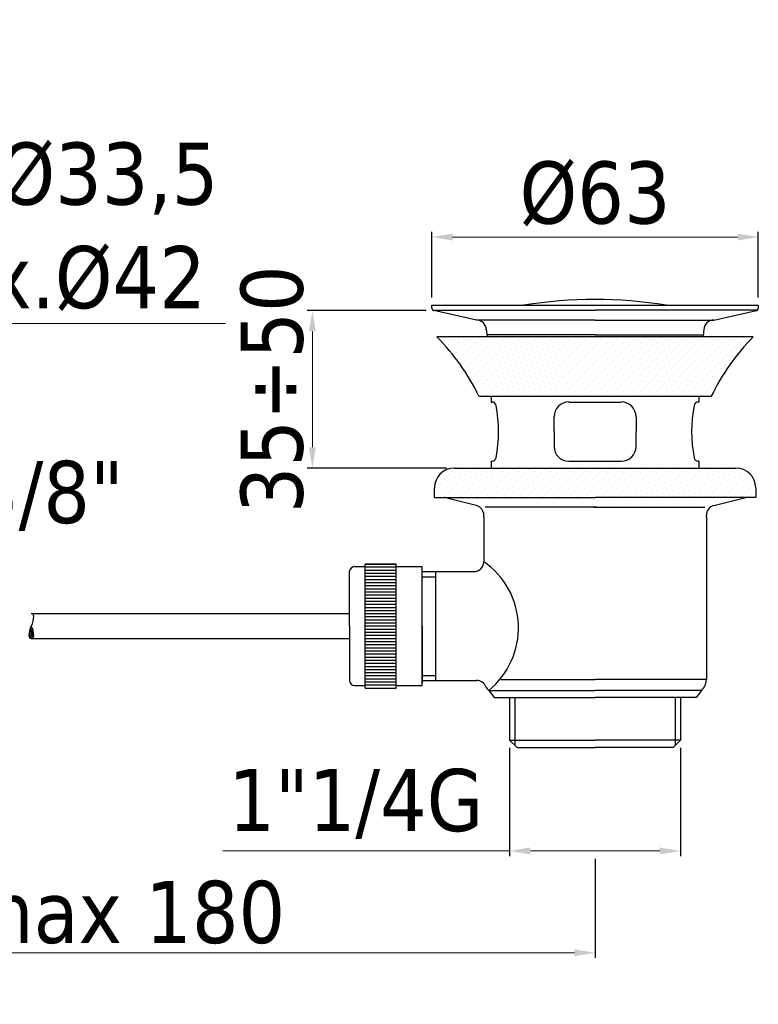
# Model space of a CAD drawing. Header units: millimetres. Extents: x 166 to 449, y 2 to 537.
# Tile 2 of 3: x 307 to 449, y 2 to 193. Entities that reach past the tile are written whole.
import ezdxf

# ---------------------------------------------------------------- set-up
doc = ezdxf.new("R2010")
doc.units = ezdxf.units.MM
doc.styles.add('ROMANS', font='ROMANS')
doc.styles.get("Standard").update_dxf_attribs({"font": 'tahoma.ttf'})
doc.dimstyles.new('ISO-25', dxfattribs={"dimtxt": 12, "dimasz": 4, "dimexe": 1, "dimexo": 1.5, "dimgap": 1.5, "dimtad": 1, "dimdec": 0, "dimtxsty": 'Standard', "dimcen": 2.5, "dimclrd": 7, "dimclre": 7, "dimclrt": 7, "dimadec": 0, "dimazin": 0, "dimtfac": 1, "dimtdec": 0, "dimtmove": 0, "dimatfit": 3, "dimfxl": 1, "dimlwd": 13, "dimarcsym": 0})

# ---------------------------------------------------------------- blocks, each defined once
blk = doc.blocks.new('*D14')
at = {"color": 7, "linetype": 'Continuous', "lineweight": -2, "transparency": 16777216}
for p, q in [((229.72, 190.84), (229.72, 132.78)), ((263.22, 191.01), (263.22, 132.78))]:
    blk.add_line(p, q, dxfattribs=at)
at = {"color": 7, "linetype": 'Continuous', "lineweight": 13, "transparency": 16777216}
for p, q in [((233.72, 133.78), (259.22, 133.78)), ((263.22, 133.78), (346.37, 133.78))]:
    blk.add_line(p, q, dxfattribs=at)
at = {"color": 7, "transparency": 16777216}
for points in [[(233.72, 134.45), (233.72, 133.11), (229.72, 133.78)], [(259.22, 133.11), (259.22, 134.45), (263.22, 133.78)]]:
    blk.add_solid(points, dxfattribs=at)
at = {"layer": 'Defpoints', "color": 0, "transparency": 16777216}
for p in [(229.72, 192.34), (263.22, 192.51), (263.22, 133.78)]:
    blk.add_point(p, dxfattribs=at)
at = {"color": 7, "transparency": 16777216, "insert": (308.08, 152.49), "char_height": 12, "attachment_point": 5}
blk.add_mtext('min.%%c33,5 \\P max.%%c42', dxfattribs=at)
blk = doc.blocks.new('*D17')
at = {"color": 7, "linetype": 'Continuous', "lineweight": -2, "transparency": 16777216}
for p, q in [((386.23, 138.83), (386.23, 151.51)), ((449.26, 138.83), (449.26, 151.51))]:
    blk.add_line(p, q, dxfattribs=at)
at = {"color": 7, "linetype": 'Continuous', "lineweight": 13, "transparency": 16777216}
blk.add_line((390.23, 150.51), (445.26, 150.51), dxfattribs=at)
at = {"color": 7, "linetype": 'Continuous', "transparency": 16777216}
for points in [[(390.23, 151.17), (390.23, 149.84), (386.23, 150.51)], [(445.26, 151.17), (445.26, 149.84), (449.26, 150.51)]]:
    blk.add_solid(points, dxfattribs=at)
at = {"layer": 'Defpoints', "color": 0, "linetype": 'Continuous', "transparency": 16777216}
for p in [(449.26, 150.51), (386.23, 137.33), (449.26, 137.33)]:
    blk.add_point(p, dxfattribs=at)
at = {"color": 7, "linetype": 'Continuous', "transparency": 16777216, "insert": (417.74, 158.84), "char_height": 12, "attachment_point": 5}
blk.add_mtext('%%c63', dxfattribs=at)
blk = doc.blocks.new('*X8')
at = {"color": 0}
for p, q in [((313.43, 14.32), (313.43, 14.32)), ((314.22, 15.11), (314.22, 15.11)), ((314.62, 13.92), (314.62, 13.92)), ((315.41, 14.72), (315.41, 14.72)), ((315.81, 13.52), (315.81, 13.52)), ((316.61, 14.32), (316.61, 14.32)), ((317.4, 15.11), (317.4, 15.11)), ((317.8, 13.92), (317.8, 13.92)), ((318.6, 14.72), (318.6, 14.72)), ((318.99, 13.52), (318.99, 13.52)), ((319.79, 14.32), (319.79, 14.32)), ((320.58, 15.11), (320.58, 15.11)), ((320.98, 13.92), (320.98, 13.92)), ((321.78, 14.72), (321.78, 14.72)), ((322.18, 13.52), (322.18, 13.52)), ((322.97, 14.32), (322.97, 14.32)), ((323.77, 15.11), (323.77, 15.11)), ((324.16, 13.92), (324.16, 13.92)), ((324.96, 14.72), (324.96, 14.72)), ((325.36, 13.52), (325.36, 13.52)), ((326.15, 14.32), (326.15, 14.32)), ((326.95, 15.11), (326.95, 15.11)), ((327.35, 13.92), (327.35, 13.92)), ((328.14, 14.72), (328.14, 14.72)), ((328.54, 13.52), (328.54, 13.52)), ((329.33, 14.32), (329.33, 14.32)), ((330.13, 15.11), (330.13, 15.11)), ((330.53, 13.92), (330.53, 13.92)), ((331.32, 14.72), (331.32, 14.72)), ((331.72, 13.52), (331.72, 13.52)), ((332.52, 14.32), (332.52, 14.32)), ((333.31, 15.11), (333.31, 15.11)), ((333.71, 13.92), (333.71, 13.92)), ((334.51, 14.72), (334.51, 14.72)), ((334.9, 13.52), (334.9, 13.52)), ((335.7, 14.32), (335.7, 14.32)), ((336.49, 15.11), (336.49, 15.11)), ((336.89, 13.92), (336.89, 13.92)), ((337.69, 14.72), (337.69, 14.72)), ((338.09, 13.52), (338.09, 13.52)), ((338.88, 14.32), (338.88, 14.32)), ((339.68, 15.11), (339.68, 15.11)), ((340.07, 13.92), (340.07, 13.92)), ((340.87, 14.72), (340.87, 14.72)), ((341.27, 13.52), (341.27, 13.52)), ((342.06, 14.32), (342.06, 14.32)), ((342.86, 15.11), (342.86, 15.11)), ((343.26, 13.92), (343.26, 13.92)), ((344.05, 14.72), (344.05, 14.72)), ((344.45, 13.52), (344.45, 13.52)), ((345.24, 14.32), (345.24, 14.32)), ((346.04, 15.11), (346.04, 15.11)), ((346.44, 13.92), (346.44, 13.92)), ((347.23, 14.72), (347.23, 14.72)), ((347.63, 13.52), (347.63, 13.52)), ((348.43, 14.32), (348.43, 14.32)), ((349.22, 15.11), (349.22, 15.11)), ((349.62, 13.92), (349.62, 13.92)), ((350.42, 14.72), (350.42, 14.72)), ((350.81, 13.52), (350.81, 13.52)), ((351.61, 14.32), (351.61, 14.32)), ((352.4, 15.11), (352.4, 15.11)), ((352.8, 13.92), (352.8, 13.92)), ((353.6, 14.72), (353.6, 14.72)), ((354, 13.52), (354, 13.52)), ((354.79, 14.32), (354.79, 14.32)), ((355.59, 15.11), (355.59, 15.11)), ((355.98, 13.92), (355.98, 13.92)), ((356.78, 14.72), (356.78, 14.72)), ((357.18, 13.52), (357.18, 13.52)), ((357.97, 14.32), (357.97, 14.32)), ((358.77, 15.11), (358.77, 15.11)), ((359.17, 13.92), (359.17, 13.92)), ((359.96, 14.72), (359.96, 14.72)), ((360.36, 13.52), (360.36, 13.52)), ((361.15, 14.32), (361.15, 14.32)), ((361.95, 15.11), (361.95, 15.11)), ((362.35, 13.92), (362.35, 13.92)), ((363.14, 14.72), (363.14, 14.72)), ((363.54, 13.52), (363.54, 13.52)), ((364.34, 14.32), (364.34, 14.32)), ((365.13, 15.11), (365.13, 15.11)), ((365.53, 13.92), (365.53, 13.92)), ((366.33, 14.72), (366.33, 14.72)), ((366.72, 13.52), (366.72, 13.52)), ((367.52, 14.32), (367.52, 14.32)), ((368.31, 15.11), (368.31, 15.11)), ((368.71, 13.92), (368.71, 13.92)), ((369.51, 14.72), (369.51, 14.72)), ((369.91, 13.52), (369.91, 13.52)), ((370.7, 14.32), (370.7, 14.32)), ((371.5, 15.11), (371.5, 15.11)), ((371.89, 13.92), (371.89, 13.92)), ((372.69, 14.72), (372.69, 14.72)), ((315.02, 12.73), (315.02, 12.73)), ((316.21, 12.33), (316.21, 12.33)), ((317, 13.13), (317, 13.13)), ((317.4, 11.93), (317.4, 11.93)), ((318.2, 12.73), (318.2, 12.73)), ((318.6, 11.53), (318.6, 11.53)), ((319.39, 12.33), (319.39, 12.33)), ((320.19, 13.13), (320.19, 13.13)), ((320.58, 11.93), (320.58, 11.93)), ((321.38, 12.73), (321.38, 12.73)), ((321.78, 11.53), (321.78, 11.53)), ((322.57, 12.33), (322.57, 12.33)), ((323.37, 13.13), (323.37, 13.13)), ((323.77, 11.93), (323.77, 11.93)), ((324.56, 12.73), (324.56, 12.73)), ((324.96, 11.53), (324.96, 11.53)), ((325.76, 12.33), (325.76, 12.33)), ((326.55, 13.13), (326.55, 13.13)), ((326.95, 11.93), (326.95, 11.93)), ((327.74, 12.73), (327.74, 12.73)), ((328.14, 11.53), (328.14, 11.53)), ((328.94, 12.33), (328.94, 12.33)), ((329.73, 13.13), (329.73, 13.13)), ((330.13, 11.93), (330.13, 11.93)), ((330.93, 12.73), (330.93, 12.73)), ((331.32, 11.53), (331.32, 11.53)), ((332.12, 12.33), (332.12, 12.33)), ((332.91, 13.13), (332.91, 13.13)), ((333.31, 11.93), (333.31, 11.93)), ((334.11, 12.73), (334.11, 12.73)), ((334.51, 11.53), (334.51, 11.53)), ((335.3, 12.33), (335.3, 12.33)), ((336.1, 13.13), (336.1, 13.13)), ((336.49, 11.93), (336.49, 11.93)), ((337.29, 12.73), (337.29, 12.73)), ((337.69, 11.53), (337.69, 11.53)), ((338.48, 12.33), (338.48, 12.33)), ((339.28, 13.13), (339.28, 13.13)), ((339.68, 11.93), (339.68, 11.93)), ((340.47, 12.73), (340.47, 12.73)), ((340.87, 11.53), (340.87, 11.53)), ((341.67, 12.33), (341.67, 12.33)), ((342.46, 13.13), (342.46, 13.13)), ((342.86, 11.93), (342.86, 11.93)), ((343.65, 12.73), (343.65, 12.73)), ((344.05, 11.53), (344.05, 11.53)), ((344.85, 12.33), (344.85, 12.33)), ((345.64, 13.13), (345.64, 13.13)), ((346.04, 11.93), (346.04, 11.93)), ((346.84, 12.73), (346.84, 12.73)), ((347.23, 11.53), (347.23, 11.53)), ((348.03, 12.33), (348.03, 12.33)), ((348.82, 13.13), (348.82, 13.13)), ((349.22, 11.93), (349.22, 11.93)), ((350.02, 12.73), (350.02, 12.73)), ((350.42, 11.53), (350.42, 11.53)), ((351.21, 12.33), (351.21, 12.33)), ((352.01, 13.13), (352.01, 13.13)), ((352.4, 11.93), (352.4, 11.93)), ((353.2, 12.73), (353.2, 12.73)), ((353.6, 11.53), (353.6, 11.53)), ((354.39, 12.33), (354.39, 12.33)), ((355.19, 13.13), (355.19, 13.13)), ((355.59, 11.93), (355.59, 11.93)), ((356.38, 12.73), (356.38, 12.73)), ((356.78, 11.53), (356.78, 11.53)), ((357.58, 12.33), (357.58, 12.33)), ((358.37, 13.13), (358.37, 13.13)), ((358.77, 11.93), (358.77, 11.93)), ((359.56, 12.73), (359.56, 12.73)), ((359.96, 11.53), (359.96, 11.53)), ((360.76, 12.33), (360.76, 12.33)), ((361.55, 13.13), (361.55, 13.13)), ((361.95, 11.93), (361.95, 11.93)), ((362.75, 12.73), (362.75, 12.73)), ((363.14, 11.53), (363.14, 11.53)), ((363.94, 12.33), (363.94, 12.33)), ((364.73, 13.13), (364.73, 13.13)), ((365.13, 11.93), (365.13, 11.93)), ((365.93, 12.73), (365.93, 12.73)), ((366.33, 11.53), (366.33, 11.53)), ((367.12, 12.33), (367.12, 12.33)), ((367.92, 13.13), (367.92, 13.13)), ((368.31, 11.93), (368.31, 11.93)), ((369.11, 12.73), (369.11, 12.73)), ((369.51, 11.53), (369.51, 11.53)), ((370.3, 12.33), (370.3, 12.33)), ((371.1, 13.13), (371.1, 13.13)), ((316.61, 11.14), (316.61, 11.14)), ((317, 9.94), (317, 9.94)), ((317.8, 10.74), (317.8, 10.74)), ((318.2, 9.55), (318.2, 9.55)), ((318.99, 10.34), (318.99, 10.34)), ((319.79, 11.14), (319.79, 11.14)), ((320.19, 9.94), (320.19, 9.94)), ((320.98, 10.74), (320.98, 10.74)), ((321.38, 9.55), (321.38, 9.55)), ((322.18, 10.34), (322.18, 10.34)), ((322.97, 11.14), (322.97, 11.14)), ((323.37, 9.94), (323.37, 9.94)), ((324.16, 10.74), (324.16, 10.74)), ((324.56, 9.55), (324.56, 9.55)), ((325.36, 10.34), (325.36, 10.34)), ((326.15, 11.14), (326.15, 11.14)), ((326.55, 9.94), (326.55, 9.94)), ((327.35, 10.74), (327.35, 10.74)), ((327.74, 9.55), (327.74, 9.55)), ((328.54, 10.34), (328.54, 10.34)), ((329.33, 11.14), (329.33, 11.14)), ((329.73, 9.94), (329.73, 9.94)), ((330.53, 10.74), (330.53, 10.74)), ((330.93, 9.55), (330.93, 9.55)), ((331.72, 10.34), (331.72, 10.34)), ((332.52, 11.14), (332.52, 11.14)), ((332.91, 9.94), (332.91, 9.94)), ((333.71, 10.74), (333.71, 10.74)), ((334.11, 9.55), (334.11, 9.55)), ((334.9, 10.34), (334.9, 10.34)), ((335.7, 11.14), (335.7, 11.14)), ((336.1, 9.94), (336.1, 9.94)), ((336.89, 10.74), (336.89, 10.74)), ((337.29, 9.55), (337.29, 9.55)), ((338.09, 10.34), (338.09, 10.34)), ((338.88, 11.14), (338.88, 11.14)), ((339.28, 9.94), (339.28, 9.94)), ((340.07, 10.74), (340.07, 10.74)), ((340.47, 9.55), (340.47, 9.55)), ((341.27, 10.34), (341.27, 10.34)), ((342.06, 11.14), (342.06, 11.14)), ((342.46, 9.94), (342.46, 9.94)), ((343.26, 10.74), (343.26, 10.74)), ((343.65, 9.55), (343.65, 9.55)), ((344.45, 10.34), (344.45, 10.34)), ((345.24, 11.14), (345.24, 11.14)), ((345.64, 9.94), (345.64, 9.94)), ((346.44, 10.74), (346.44, 10.74)), ((346.84, 9.55), (346.84, 9.55)), ((347.63, 10.34), (347.63, 10.34)), ((348.43, 11.14), (348.43, 11.14)), ((348.82, 9.94), (348.82, 9.94)), ((349.62, 10.74), (349.62, 10.74)), ((350.02, 9.55), (350.02, 9.55)), ((350.81, 10.34), (350.81, 10.34)), ((351.61, 11.14), (351.61, 11.14)), ((352.01, 9.94), (352.01, 9.94)), ((352.8, 10.74), (352.8, 10.74)), ((353.2, 9.55), (353.2, 9.55)), ((354, 10.34), (354, 10.34)), ((354.79, 11.14), (354.79, 11.14)), ((355.19, 9.94), (355.19, 9.94)), ((355.98, 10.74), (355.98, 10.74)), ((356.38, 9.55), (356.38, 9.55)), ((357.18, 10.34), (357.18, 10.34)), ((357.97, 11.14), (357.97, 11.14)), ((358.37, 9.94), (358.37, 9.94)), ((359.17, 10.74), (359.17, 10.74)), ((359.56, 9.55), (359.56, 9.55)), ((360.36, 10.34), (360.36, 10.34)), ((361.15, 11.14), (361.15, 11.14)), ((361.55, 9.94), (361.55, 9.94)), ((362.35, 10.74), (362.35, 10.74)), ((362.75, 9.55), (362.75, 9.55)), ((363.54, 10.34), (363.54, 10.34)), ((364.34, 11.14), (364.34, 11.14)), ((364.73, 9.94), (364.73, 9.94)), ((365.53, 10.74), (365.53, 10.74)), ((365.93, 9.55), (365.93, 9.55)), ((366.72, 10.34), (366.72, 10.34)), ((367.52, 11.14), (367.52, 11.14)), ((367.92, 9.94), (367.92, 9.94)), ((368.71, 10.74), (368.71, 10.74)), ((318.6, 8.35), (318.6, 8.35)), ((319.39, 9.15), (319.39, 9.15)), ((319.79, 7.95), (319.79, 7.95)), ((320.58, 8.75), (320.58, 8.75)), ((321.78, 8.35), (321.78, 8.35)), ((322.57, 9.15), (322.57, 9.15)), ((322.97, 7.95), (322.97, 7.95)), ((323.77, 8.75), (323.77, 8.75)), ((324.96, 8.35), (324.96, 8.35)), ((325.76, 9.15), (325.76, 9.15)), ((326.15, 7.95), (326.15, 7.95)), ((326.95, 8.75), (326.95, 8.75)), ((328.14, 8.35), (328.14, 8.35)), ((328.94, 9.15), (328.94, 9.15)), ((329.33, 7.95), (329.33, 7.95)), ((330.13, 8.75), (330.13, 8.75)), ((331.32, 8.35), (331.32, 8.35)), ((332.12, 9.15), (332.12, 9.15)), ((332.52, 7.95), (332.52, 7.95)), ((333.31, 8.75), (333.31, 8.75)), ((334.51, 8.35), (334.51, 8.35)), ((335.3, 9.15), (335.3, 9.15)), ((335.7, 7.95), (335.7, 7.95)), ((336.49, 8.75), (336.49, 8.75)), ((337.69, 8.35), (337.69, 8.35)), ((338.48, 9.15), (338.48, 9.15)), ((338.88, 7.95), (338.88, 7.95)), ((339.68, 8.75), (339.68, 8.75)), ((340.87, 8.35), (340.87, 8.35)), ((341.67, 9.15), (341.67, 9.15)), ((342.06, 7.95), (342.06, 7.95)), ((342.86, 8.75), (342.86, 8.75)), ((344.05, 8.35), (344.05, 8.35)), ((344.85, 9.15), (344.85, 9.15)), ((345.24, 7.95), (345.24, 7.95)), ((346.04, 8.75), (346.04, 8.75)), ((347.23, 8.35), (347.23, 8.35)), ((348.03, 9.15), (348.03, 9.15)), ((348.43, 7.95), (348.43, 7.95)), ((349.22, 8.75), (349.22, 8.75)), ((350.42, 8.35), (350.42, 8.35)), ((351.21, 9.15), (351.21, 9.15)), ((351.61, 7.95), (351.61, 7.95)), ((352.4, 8.75), (352.4, 8.75)), ((353.6, 8.35), (353.6, 8.35)), ((354.39, 9.15), (354.39, 9.15)), ((354.79, 7.95), (354.79, 7.95)), ((355.59, 8.75), (355.59, 8.75)), ((356.78, 8.35), (356.78, 8.35)), ((357.58, 9.15), (357.58, 9.15)), ((357.97, 7.95), (357.97, 7.95)), ((358.77, 8.75), (358.77, 8.75)), ((359.96, 8.35), (359.96, 8.35)), ((360.76, 9.15), (360.76, 9.15)), ((361.15, 7.95), (361.15, 7.95)), ((361.95, 8.75), (361.95, 8.75)), ((363.14, 8.35), (363.14, 8.35)), ((363.94, 9.15), (363.94, 9.15)), ((364.34, 7.95), (364.34, 7.95)), ((365.13, 8.75), (365.13, 8.75)), ((366.33, 8.35), (366.33, 8.35)), ((367.12, 9.15), (367.12, 9.15)), ((367.52, 7.95), (367.52, 7.95)), ((318.99, 7.16), (318.99, 7.16)), ((319.39, 5.97), (319.39, 5.97)), ((320.19, 6.76), (320.19, 6.76)), ((320.98, 7.56), (320.98, 7.56)), ((321.38, 6.36), (321.38, 6.36)), ((322.18, 7.16), (322.18, 7.16)), ((322.57, 5.97), (322.57, 5.97)), ((323.37, 6.76), (323.37, 6.76)), ((324.16, 7.56), (324.16, 7.56)), ((324.56, 6.36), (324.56, 6.36)), ((325.36, 7.16), (325.36, 7.16)), ((325.76, 5.97), (325.76, 5.97)), ((326.55, 6.76), (326.55, 6.76)), ((327.35, 7.56), (327.35, 7.56)), ((327.74, 6.36), (327.74, 6.36)), ((328.54, 7.16), (328.54, 7.16)), ((328.94, 5.97), (328.94, 5.97)), ((329.73, 6.76), (329.73, 6.76)), ((330.53, 7.56), (330.53, 7.56)), ((330.93, 6.36), (330.93, 6.36)), ((331.72, 7.16), (331.72, 7.16)), ((332.12, 5.97), (332.12, 5.97)), ((332.91, 6.76), (332.91, 6.76)), ((333.71, 7.56), (333.71, 7.56)), ((334.11, 6.36), (334.11, 6.36)), ((334.9, 7.16), (334.9, 7.16)), ((335.3, 5.97), (335.3, 5.97)), ((336.1, 6.76), (336.1, 6.76)), ((336.89, 7.56), (336.89, 7.56)), ((337.29, 6.36), (337.29, 6.36)), ((338.09, 7.16), (338.09, 7.16)), ((338.48, 5.97), (338.48, 5.97)), ((339.28, 6.76), (339.28, 6.76)), ((340.07, 7.56), (340.07, 7.56)), ((340.47, 6.36), (340.47, 6.36)), ((341.27, 7.16), (341.27, 7.16)), ((341.67, 5.97), (341.67, 5.97)), ((342.46, 6.76), (342.46, 6.76)), ((343.26, 7.56), (343.26, 7.56)), ((343.65, 6.36), (343.65, 6.36)), ((344.45, 7.16), (344.45, 7.16)), ((344.85, 5.97), (344.85, 5.97)), ((345.64, 6.76), (345.64, 6.76)), ((346.44, 7.56), (346.44, 7.56)), ((346.84, 6.36), (346.84, 6.36)), ((347.63, 7.16), (347.63, 7.16)), ((348.03, 5.97), (348.03, 5.97)), ((348.82, 6.76), (348.82, 6.76)), ((349.62, 7.56), (349.62, 7.56)), ((350.02, 6.36), (350.02, 6.36)), ((350.81, 7.16), (350.81, 7.16)), ((351.21, 5.97), (351.21, 5.97)), ((352.01, 6.76), (352.01, 6.76)), ((352.8, 7.56), (352.8, 7.56)), ((353.2, 6.36), (353.2, 6.36)), ((354, 7.16), (354, 7.16)), ((354.39, 5.97), (354.39, 5.97)), ((355.19, 6.76), (355.19, 6.76)), ((355.98, 7.56), (355.98, 7.56)), ((356.38, 6.36), (356.38, 6.36)), ((357.18, 7.16), (357.18, 7.16)), ((357.58, 5.97), (357.58, 5.97)), ((358.37, 6.76), (358.37, 6.76)), ((359.17, 7.56), (359.17, 7.56)), ((359.56, 6.36), (359.56, 6.36)), ((360.36, 7.16), (360.36, 7.16)), ((360.76, 5.97), (360.76, 5.97)), ((361.55, 6.76), (361.55, 6.76)), ((362.35, 7.56), (362.35, 7.56)), ((362.75, 6.36), (362.75, 6.36)), ((363.54, 7.16), (363.54, 7.16)), ((363.94, 5.97), (363.94, 5.97)), ((364.73, 6.76), (364.73, 6.76)), ((365.53, 7.56), (365.53, 7.56)), ((365.93, 6.36), (365.93, 6.36)), ((366.72, 7.16), (366.72, 7.16)), ((320.58, 5.57), (320.58, 5.57)), ((320.98, 4.38), (320.98, 4.38)), ((321.78, 5.17), (321.78, 5.17)), ((322.18, 3.98), (322.18, 3.98)), ((322.97, 4.77), (322.97, 4.77)), ((323.77, 5.57), (323.77, 5.57)), ((324.16, 4.38), (324.16, 4.38)), ((324.96, 5.17), (324.96, 5.17)), ((325.36, 3.98), (325.36, 3.98)), ((326.15, 4.77), (326.15, 4.77)), ((326.95, 5.57), (326.95, 5.57)), ((327.35, 4.38), (327.35, 4.38)), ((328.14, 5.17), (328.14, 5.17)), ((328.54, 3.98), (328.54, 3.98)), ((329.33, 4.77), (329.33, 4.77)), ((330.13, 5.57), (330.13, 5.57)), ((330.53, 4.38), (330.53, 4.38)), ((331.32, 5.17), (331.32, 5.17)), ((331.72, 3.98), (331.72, 3.98)), ((332.52, 4.77), (332.52, 4.77)), ((333.31, 5.57), (333.31, 5.57)), ((333.71, 4.38), (333.71, 4.38)), ((334.51, 5.17), (334.51, 5.17)), ((334.9, 3.98), (334.9, 3.98)), ((335.7, 4.77), (335.7, 4.77)), ((336.49, 5.57), (336.49, 5.57)), ((336.89, 4.38), (336.89, 4.38)), ((337.69, 5.17), (337.69, 5.17)), ((338.09, 3.98), (338.09, 3.98)), ((338.88, 4.77), (338.88, 4.77)), ((339.68, 5.57), (339.68, 5.57)), ((340.07, 4.38), (340.07, 4.38)), ((340.87, 5.17), (340.87, 5.17)), ((341.27, 3.98), (341.27, 3.98)), ((342.06, 4.77), (342.06, 4.77)), ((342.86, 5.57), (342.86, 5.57)), ((343.26, 4.38), (343.26, 4.38)), ((344.05, 5.17), (344.05, 5.17)), ((344.45, 3.98), (344.45, 3.98)), ((345.24, 4.77), (345.24, 4.77)), ((346.04, 5.57), (346.04, 5.57)), ((346.44, 4.38), (346.44, 4.38)), ((347.23, 5.17), (347.23, 5.17)), ((347.63, 3.98), (347.63, 3.98)), ((348.43, 4.77), (348.43, 4.77)), ((349.22, 5.57), (349.22, 5.57)), ((349.62, 4.38), (349.62, 4.38)), ((350.42, 5.17), (350.42, 5.17)), ((350.81, 3.98), (350.81, 3.98)), ((351.61, 4.77), (351.61, 4.77)), ((352.4, 5.57), (352.4, 5.57)), ((352.8, 4.38), (352.8, 4.38)), ((353.6, 5.17), (353.6, 5.17)), ((354, 3.98), (354, 3.98)), ((354.79, 4.77), (354.79, 4.77)), ((355.59, 5.57), (355.59, 5.57)), ((355.98, 4.38), (355.98, 4.38)), ((356.78, 5.17), (356.78, 5.17)), ((357.18, 3.98), (357.18, 3.98)), ((357.97, 4.77), (357.97, 4.77)), ((358.77, 5.57), (358.77, 5.57)), ((359.17, 4.38), (359.17, 4.38)), ((359.96, 5.17), (359.96, 5.17)), ((360.36, 3.98), (360.36, 3.98)), ((361.15, 4.77), (361.15, 4.77)), ((361.95, 5.57), (361.95, 5.57)), ((362.35, 4.38), (362.35, 4.38)), ((363.14, 5.17), (363.14, 5.17)), ((363.54, 3.98), (363.54, 3.98)), ((364.34, 4.77), (364.34, 4.77)), ((365.13, 5.57), (365.13, 5.57)), ((365.53, 4.38), (365.53, 4.38)), ((313.43, -11.14), (313.43, -11.14)), ((314.22, -10.34), (314.22, -10.34)), ((315.41, -10.74), (315.41, -10.74)), ((316.61, -11.14), (316.61, -11.14)), ((317.4, -10.34), (317.4, -10.34)), ((318.6, -10.74), (318.6, -10.74)), ((319.79, -11.14), (319.79, -11.14)), ((320.58, -10.34), (320.58, -10.34)), ((321.78, -10.74), (321.78, -10.74)), ((322.97, -11.14), (322.97, -11.14)), ((323.77, -10.34), (323.77, -10.34)), ((324.96, -10.74), (324.96, -10.74)), ((326.15, -11.14), (326.15, -11.14)), ((326.95, -10.34), (326.95, -10.34)), ((328.14, -10.74), (328.14, -10.74)), ((329.33, -11.14), (329.33, -11.14)), ((330.13, -10.34), (330.13, -10.34)), ((331.32, -10.74), (331.32, -10.74)), ((332.52, -11.14), (332.52, -11.14)), ((333.31, -10.34), (333.31, -10.34)), ((334.51, -10.74), (334.51, -10.74)), ((335.7, -11.14), (335.7, -11.14)), ((336.49, -10.34), (336.49, -10.34)), ((337.69, -10.74), (337.69, -10.74)), ((338.88, -11.14), (338.88, -11.14)), ((339.68, -10.34), (339.68, -10.34)), ((340.87, -10.74), (340.87, -10.74)), ((342.06, -11.14), (342.06, -11.14)), ((342.86, -10.34), (342.86, -10.34)), ((344.05, -10.74), (344.05, -10.74)), ((345.24, -11.14), (345.24, -11.14)), ((346.04, -10.34), (346.04, -10.34)), ((347.23, -10.74), (347.23, -10.74)), ((348.43, -11.14), (348.43, -11.14)), ((349.22, -10.34), (349.22, -10.34)), ((350.42, -10.74), (350.42, -10.74)), ((351.61, -11.14), (351.61, -11.14)), ((352.4, -10.34), (352.4, -10.34)), ((353.6, -10.74), (353.6, -10.74)), ((354.79, -11.14), (354.79, -11.14)), ((355.59, -10.34), (355.59, -10.34)), ((356.78, -10.74), (356.78, -10.74)), ((357.97, -11.14), (357.97, -11.14)), ((358.77, -10.34), (358.77, -10.34)), ((359.96, -10.74), (359.96, -10.74)), ((361.15, -11.14), (361.15, -11.14)), ((361.95, -10.34), (361.95, -10.34)), ((363.14, -10.74), (363.14, -10.74)), ((364.34, -11.14), (364.34, -11.14)), ((365.13, -10.34), (365.13, -10.34)), ((366.33, -10.74), (366.33, -10.74)), ((367.52, -11.14), (367.52, -11.14)), ((368.31, -10.34), (368.31, -10.34)), ((369.51, -10.74), (369.51, -10.74)), ((370.7, -11.14), (370.7, -11.14)), ((371.5, -10.34), (371.5, -10.34)), ((312.63, -11.93), (312.63, -11.93)), ((313.03, -13.13), (313.03, -13.13)), ((313.82, -12.33), (313.82, -12.33)), ((314.62, -11.53), (314.62, -11.53)), ((315.02, -12.73), (315.02, -12.73)), ((315.81, -11.93), (315.81, -11.93)), ((316.21, -13.13), (316.21, -13.13)), ((317, -12.33), (317, -12.33)), ((317.8, -11.53), (317.8, -11.53)), ((318.2, -12.73), (318.2, -12.73)), ((318.99, -11.93), (318.99, -11.93)), ((319.39, -13.13), (319.39, -13.13)), ((320.19, -12.33), (320.19, -12.33)), ((320.98, -11.53), (320.98, -11.53)), ((321.38, -12.73), (321.38, -12.73)), ((322.18, -11.93), (322.18, -11.93)), ((322.57, -13.13), (322.57, -13.13)), ((323.37, -12.33), (323.37, -12.33)), ((324.16, -11.53), (324.16, -11.53)), ((324.56, -12.73), (324.56, -12.73)), ((325.36, -11.93), (325.36, -11.93)), ((325.76, -13.13), (325.76, -13.13)), ((326.55, -12.33), (326.55, -12.33)), ((327.35, -11.53), (327.35, -11.53)), ((327.74, -12.73), (327.74, -12.73)), ((328.54, -11.93), (328.54, -11.93)), ((328.94, -13.13), (328.94, -13.13)), ((329.73, -12.33), (329.73, -12.33)), ((330.53, -11.53), (330.53, -11.53)), ((330.93, -12.73), (330.93, -12.73)), ((331.72, -11.93), (331.72, -11.93)), ((332.12, -13.13), (332.12, -13.13)), ((332.91, -12.33), (332.91, -12.33)), ((333.71, -11.53), (333.71, -11.53)), ((334.11, -12.73), (334.11, -12.73)), ((334.9, -11.93), (334.9, -11.93)), ((335.3, -13.13), (335.3, -13.13)), ((336.1, -12.33), (336.1, -12.33)), ((336.89, -11.53), (336.89, -11.53)), ((337.29, -12.73), (337.29, -12.73)), ((338.09, -11.93), (338.09, -11.93)), ((338.48, -13.13), (338.48, -13.13)), ((339.28, -12.33), (339.28, -12.33)), ((340.07, -11.53), (340.07, -11.53)), ((340.47, -12.73), (340.47, -12.73)), ((341.27, -11.93), (341.27, -11.93)), ((341.67, -13.13), (341.67, -13.13)), ((342.46, -12.33), (342.46, -12.33)), ((343.26, -11.53), (343.26, -11.53)), ((343.65, -12.73), (343.65, -12.73)), ((344.45, -11.93), (344.45, -11.93)), ((344.85, -13.13), (344.85, -13.13)), ((345.64, -12.33), (345.64, -12.33)), ((346.44, -11.53), (346.44, -11.53)), ((346.84, -12.73), (346.84, -12.73)), ((347.63, -11.93), (347.63, -11.93)), ((348.03, -13.13), (348.03, -13.13)), ((348.82, -12.33), (348.82, -12.33)), ((349.62, -11.53), (349.62, -11.53)), ((350.02, -12.73), (350.02, -12.73)), ((350.81, -11.93), (350.81, -11.93)), ((351.21, -13.13), (351.21, -13.13)), ((352.01, -12.33), (352.01, -12.33)), ((352.8, -11.53), (352.8, -11.53)), ((353.2, -12.73), (353.2, -12.73)), ((354, -11.93), (354, -11.93)), ((354.39, -13.13), (354.39, -13.13)), ((355.19, -12.33), (355.19, -12.33)), ((355.98, -11.53), (355.98, -11.53)), ((356.38, -12.73), (356.38, -12.73)), ((357.18, -11.93), (357.18, -11.93)), ((357.58, -13.13), (357.58, -13.13)), ((358.37, -12.33), (358.37, -12.33)), ((359.17, -11.53), (359.17, -11.53)), ((359.56, -12.73), (359.56, -12.73)), ((360.36, -11.93), (360.36, -11.93)), ((360.76, -13.13), (360.76, -13.13)), ((361.55, -12.33), (361.55, -12.33)), ((362.35, -11.53), (362.35, -11.53)), ((362.75, -12.73), (362.75, -12.73)), ((363.54, -11.93), (363.54, -11.93)), ((363.94, -13.13), (363.94, -13.13)), ((364.73, -12.33), (364.73, -12.33)), ((365.53, -11.53), (365.53, -11.53)), ((365.93, -12.73), (365.93, -12.73)), ((366.72, -11.93), (366.72, -11.93)), ((367.12, -13.13), (367.12, -13.13)), ((367.92, -12.33), (367.92, -12.33)), ((368.71, -11.53), (368.71, -11.53)), ((369.11, -12.73), (369.11, -12.73)), ((369.91, -11.93), (369.91, -11.93)), ((370.3, -13.13), (370.3, -13.13)), ((371.1, -12.33), (371.1, -12.33)), ((371.89, -11.53), (371.89, -11.53)), ((372.29, -12.73), (372.29, -12.73)), ((373.09, -11.93), (373.09, -11.93)), ((373.48, -13.13), (373.48, -13.13)), ((312.23, -13.92), (312.23, -13.92)), ((312.63, -15.11), (312.63, -15.11)), ((313.43, -14.32), (313.43, -14.32)), ((314.22, -13.52), (314.22, -13.52)), ((314.62, -14.72), (314.62, -14.72)), ((315.41, -13.92), (315.41, -13.92)), ((315.81, -15.11), (315.81, -15.11)), ((316.61, -14.32), (316.61, -14.32)), ((317.4, -13.52), (317.4, -13.52)), ((317.8, -14.72), (317.8, -14.72)), ((318.6, -13.92), (318.6, -13.92)), ((318.99, -15.11), (318.99, -15.11)), ((319.79, -14.32), (319.79, -14.32)), ((320.58, -13.52), (320.58, -13.52)), ((320.98, -14.72), (320.98, -14.72)), ((321.78, -13.92), (321.78, -13.92)), ((322.18, -15.11), (322.18, -15.11)), ((322.97, -14.32), (322.97, -14.32)), ((323.77, -13.52), (323.77, -13.52)), ((324.16, -14.72), (324.16, -14.72)), ((324.96, -13.92), (324.96, -13.92)), ((325.36, -15.11), (325.36, -15.11)), ((326.15, -14.32), (326.15, -14.32)), ((326.95, -13.52), (326.95, -13.52)), ((327.35, -14.72), (327.35, -14.72)), ((328.14, -13.92), (328.14, -13.92)), ((328.54, -15.11), (328.54, -15.11)), ((329.33, -14.32), (329.33, -14.32)), ((330.13, -13.52), (330.13, -13.52)), ((330.53, -14.72), (330.53, -14.72)), ((331.32, -13.92), (331.32, -13.92)), ((331.72, -15.11), (331.72, -15.11)), ((332.52, -14.32), (332.52, -14.32)), ((333.31, -13.52), (333.31, -13.52)), ((333.71, -14.72), (333.71, -14.72)), ((334.51, -13.92), (334.51, -13.92)), ((334.9, -15.11), (334.9, -15.11)), ((335.7, -14.32), (335.7, -14.32)), ((336.49, -13.52), (336.49, -13.52)), ((336.89, -14.72), (336.89, -14.72)), ((337.69, -13.92), (337.69, -13.92)), ((338.09, -15.11), (338.09, -15.11)), ((338.88, -14.32), (338.88, -14.32)), ((339.68, -13.52), (339.68, -13.52)), ((340.07, -14.72), (340.07, -14.72)), ((340.87, -13.92), (340.87, -13.92)), ((341.27, -15.11), (341.27, -15.11)), ((342.06, -14.32), (342.06, -14.32)), ((342.86, -13.52), (342.86, -13.52)), ((343.26, -14.72), (343.26, -14.72)), ((344.05, -13.92), (344.05, -13.92)), ((344.45, -15.11), (344.45, -15.11)), ((345.24, -14.32), (345.24, -14.32)), ((346.04, -13.52), (346.04, -13.52)), ((346.44, -14.72), (346.44, -14.72)), ((347.23, -13.92), (347.23, -13.92)), ((347.63, -15.11), (347.63, -15.11)), ((348.43, -14.32), (348.43, -14.32)), ((349.22, -13.52), (349.22, -13.52)), ((349.62, -14.72), (349.62, -14.72)), ((350.42, -13.92), (350.42, -13.92)), ((350.81, -15.11), (350.81, -15.11)), ((351.61, -14.32), (351.61, -14.32)), ((352.4, -13.52), (352.4, -13.52)), ((352.8, -14.72), (352.8, -14.72)), ((353.6, -13.92), (353.6, -13.92)), ((354, -15.11), (354, -15.11)), ((354.79, -14.32), (354.79, -14.32)), ((355.59, -13.52), (355.59, -13.52)), ((355.98, -14.72), (355.98, -14.72)), ((356.78, -13.92), (356.78, -13.92)), ((357.18, -15.11), (357.18, -15.11)), ((357.97, -14.32), (357.97, -14.32)), ((358.77, -13.52), (358.77, -13.52)), ((359.17, -14.72), (359.17, -14.72)), ((359.96, -13.92), (359.96, -13.92)), ((360.36, -15.11), (360.36, -15.11)), ((361.15, -14.32), (361.15, -14.32)), ((361.95, -13.52), (361.95, -13.52)), ((362.35, -14.72), (362.35, -14.72)), ((363.14, -13.92), (363.14, -13.92)), ((363.54, -15.11), (363.54, -15.11)), ((364.34, -14.32), (364.34, -14.32)), ((365.13, -13.52), (365.13, -13.52)), ((365.53, -14.72), (365.53, -14.72)), ((366.33, -13.92), (366.33, -13.92)), ((366.72, -15.11), (366.72, -15.11)), ((367.52, -14.32), (367.52, -14.32)), ((368.31, -13.52), (368.31, -13.52)), ((368.71, -14.72), (368.71, -14.72)), ((369.51, -13.92), (369.51, -13.92)), ((369.91, -15.11), (369.91, -15.11)), ((370.7, -14.32), (370.7, -14.32)), ((371.5, -13.52), (371.5, -13.52)), ((371.89, -14.72), (371.89, -14.72)), ((372.69, -13.92), (372.69, -13.92)), ((373.09, -15.11), (373.09, -15.11)), ((373.88, -14.32), (373.88, -14.32)), ((313.82, -15.51), (313.82, -15.51)), ((317, -15.51), (317, -15.51)), ((320.19, -15.51), (320.19, -15.51)), ((323.37, -15.51), (323.37, -15.51)), ((326.55, -15.51), (326.55, -15.51)), ((329.73, -15.51), (329.73, -15.51)), ((332.91, -15.51), (332.91, -15.51)), ((336.1, -15.51), (336.1, -15.51)), ((339.28, -15.51), (339.28, -15.51)), ((342.46, -15.51), (342.46, -15.51)), ((345.64, -15.51), (345.64, -15.51)), ((348.82, -15.51), (348.82, -15.51)), ((352.01, -15.51), (352.01, -15.51)), ((355.19, -15.51), (355.19, -15.51)), ((358.37, -15.51), (358.37, -15.51)), ((361.55, -15.51), (361.55, -15.51)), ((364.73, -15.51), (364.73, -15.51)), ((367.92, -15.51), (367.92, -15.51)), ((371.1, -15.51), (371.1, -15.51))]:
    blk.add_line(p, q, dxfattribs=at)
blk = doc.blocks.new('*D16')
at = {"color": 7, "linetype": 'Continuous', "lineweight": -2, "transparency": 16777216}
for p, q in [((401.24, 51.81), (401.24, 30.89)), ((434.24, 51.81), (434.24, 30.89))]:
    blk.add_line(p, q, dxfattribs=at)
at = {"color": 7, "linetype": 'Continuous', "lineweight": 13, "transparency": 16777216}
for p, q in [((401.24, 31.89), (345.87, 31.89)), ((430.24, 31.89), (405.24, 31.89))]:
    blk.add_line(p, q, dxfattribs=at)
at = {"color": 7, "linetype": 'Continuous', "transparency": 16777216}
for points in [[(405.24, 32.56), (405.24, 31.22), (401.24, 31.89)], [(430.24, 32.56), (430.24, 31.22), (434.24, 31.89)]]:
    blk.add_solid(points, dxfattribs=at)
at = {"layer": 'Defpoints', "color": 0, "linetype": 'Continuous', "transparency": 16777216}
for p in [(401.24, 53.31), (434.24, 53.31), (434.24, 31.89)]:
    blk.add_point(p, dxfattribs=at)
at = {"color": 7, "linetype": 'Continuous', "transparency": 16777216, "insert": (371.56, 40.97), "char_height": 12, "attachment_point": 5}
blk.add_mtext('1"1/4G', dxfattribs=at)
blk = doc.blocks.new('*D15')
at = {"color": 7, "linetype": 'Continuous', "lineweight": -2, "transparency": 16777216}
for p, q in [((236.47, 67.56), (236.47, 11.21)), ((417.74, 30.39), (417.74, 11.21))]:
    blk.add_line(p, q, dxfattribs=at)
at = {"color": 7, "linetype": 'Continuous', "lineweight": 13, "transparency": 16777216}
blk.add_line((240.47, 12.21), (413.74, 12.21), dxfattribs=at)
at = {"color": 7, "linetype": 'Continuous', "transparency": 16777216}
for points in [[(240.47, 12.88), (240.47, 11.55), (236.47, 12.21)], [(413.74, 12.88), (413.74, 11.55), (417.74, 12.21)]]:
    blk.add_solid(points, dxfattribs=at)
at = {"layer": 'Defpoints', "color": 0, "linetype": 'Continuous', "transparency": 16777216}
for p in [(236.47, 69.06), (417.74, 31.89), (417.74, 12.21)]:
    blk.add_point(p, dxfattribs=at)
at = {"color": 7, "linetype": 'Continuous', "transparency": 16777216, "insert": (326.72, 19.99), "char_height": 12, "attachment_point": 5}
blk.add_mtext('max 180', dxfattribs=at)
blk = doc.blocks.new('*D18')
at = {"color": 7, "linetype": 'Continuous', "lineweight": -2, "transparency": 16777216}
for p, q in [((385.1, 136.29), (362.15, 136.29)), ((389.04, 105.88), (362.15, 105.88))]:
    blk.add_line(p, q, dxfattribs=at)
at = {"color": 7, "linetype": 'Continuous', "lineweight": 13, "transparency": 16777216}
blk.add_line((363.15, 132.29), (363.15, 109.88), dxfattribs=at)
at = {"color": 7, "linetype": 'Continuous', "transparency": 16777216}
for points in [[(362.48, 132.29), (363.81, 132.29), (363.15, 136.29)], [(362.48, 109.88), (363.81, 109.88), (363.15, 105.88)]]:
    blk.add_solid(points, dxfattribs=at)
at = {"layer": 'Defpoints', "color": 0, "linetype": 'Continuous', "transparency": 16777216}
for p in [(386.6, 136.29), (363.15, 105.88), (390.54, 105.88)]:
    blk.add_point(p, dxfattribs=at)
at = {"color": 7, "linetype": 'Continuous', "transparency": 16777216, "insert": (355.4, 121.09), "char_height": 12, "attachment_point": 5, "rotation": 90}
blk.add_mtext('35÷50', dxfattribs=at)

msp = doc.modelspace()

# ---------------------------------------------------------------- linework, layer by layer
at = {"color": 7, "linetype": 'Continuous'}
for p, q in [((386.23, 137.33), (449.26, 137.33)), ((386.23, 136.75), (386.23, 137.33)), ((449.26, 137.33), (449.26, 136.75)), ((386.41, 136.38), (417.74, 136.38)), ((394.83, 134.47), (386.6, 136.29)), ((449.07, 136.38), (417.74, 136.38)), ((440.66, 134.47), (448.89, 136.29)), ((417.74, 134.47), (394.83, 134.47)), ((417.74, 134.47), (440.66, 134.47)), ((396.72, 132.77), (396.89, 131.22)), ((417.74, 131.61), (396.85, 131.61)), ((417.74, 131.61), (438.64, 131.61)), ((438.77, 132.77), (438.59, 131.22)), ((448.28, 131.22), (387.21, 131.22)), ((395.3, 119.78), (440.19, 119.78)), ((397.69, 119.78), (397.69, 118.63)), ((397.69, 118.63), (397.84, 118.63)), ((412.69, 118.63), (422.79, 118.63)), ((437.8, 118.63), (437.65, 118.63)), ((437.8, 119.78), (437.8, 118.63)), ((409.84, 112.92), (409.84, 115.78)), ((425.65, 115.78), (425.65, 112.92)), ((409.84, 112.92), (409.84, 110.06)), ((425.65, 110.06), (425.65, 112.92)), ((397.69, 107.2), (397.84, 107.2)), ((397.69, 107.2), (397.69, 105.88)), ((412.69, 107.2), (422.79, 107.2)), ((437.8, 107.2), (437.65, 107.2)), ((437.8, 107.2), (437.8, 105.88)), ((390.54, 105.88), (444.95, 105.88)), ((386.73, 100.17), (386.73, 102.07)), ((448.76, 102.07), (448.76, 100.17)), ((386.73, 100.17), (417.74, 100.17)), ((394.81, 98.62), (388.63, 100.17)), ((448.76, 100.17), (417.74, 100.17)), ((440.67, 98.62), (446.85, 100.17)), ((418.02, 98.3), (396.54, 98.3)), ((417.47, 98.3), (438.95, 98.3)), ((396.26, 96.36), (396.26, 96.77)), ((396.26, 96.36), (396.26, 87.78)), ((439.23, 96.36), (439.23, 96.77)), ((439.23, 96.36), (439.23, 65.04)), ((370.34, 75.35), (370.34, 85.87)), ((371.29, 86.83), (373.35, 86.83)), ((372.25, 86.83), (372.25, 86.92)), ((373.35, 87.36), (379.35, 87.36)), ((373.35, 63.36), (373.35, 87.33)), ((373.35, 87.33), (379.35, 87.33)), ((373.35, 86.76), (379.35, 86.76)), ((373.35, 86.16), (379.35, 86.16)), ((379.35, 63.36), (379.35, 87.33)), ((379.35, 86.83), (384.35, 86.83)), ((384.35, 63.86), (384.35, 86.83)), ((384.35, 85.87), (394.35, 85.87)), ((386.97, 64.82), (386.97, 85.87)), ((373.35, 85.56), (379.35, 85.56)), ((373.35, 84.96), (379.35, 84.96)), ((373.35, 84.36), (379.35, 84.36)), ((373.35, 83.76), (379.35, 83.76)), ((384.35, 84.87), (386.97, 84.87)), ((373.35, 83.16), (379.35, 83.16)), ((373.35, 82.56), (379.35, 82.56)), ((373.35, 81.96), (379.35, 81.96)), ((373.35, 81.36), (379.35, 81.36)), ((373.35, 80.76), (379.35, 80.76)), ((373.35, 80.16), (379.35, 80.16)), ((373.35, 79.56), (379.35, 79.56)), ((373.35, 78.96), (379.35, 78.96)), ((373.35, 78.36), (379.35, 78.36)), ((370.34, 77.73), (308.87, 77.73)), ((373.35, 77.76), (379.35, 77.76)), ((373.35, 77.16), (379.35, 77.16)), ((373.35, 76.56), (379.35, 76.56)), ((308.51, 74.39), (309.35, 73.55)), ((308.58, 74.65), (309.32, 73.91)), ((308.67, 74.9), (309.25, 74.31)), ((308.77, 75.14), (309.12, 74.79)), ((370.34, 75.35), (370.34, 64.82)), ((373.35, 75.96), (379.35, 75.96)), ((373.35, 75.36), (379.35, 75.36)), ((373.35, 74.76), (379.35, 74.76)), ((384.35, 75.35), (384.35, 64.33)), ((308.4, 73.49), (308.92, 72.97)), ((308.41, 73.81), (309.16, 73.06)), ((308.45, 74.11), (309.31, 73.25)), ((308.87, 72.96), (370.34, 72.96)), ((373.35, 74.16), (379.35, 74.16)), ((373.35, 73.56), (379.35, 73.56)), ((373.35, 72.96), (379.35, 72.96)), ((373.35, 72.36), (379.35, 72.36)), ((373.35, 71.76), (379.35, 71.76)), ((373.35, 71.16), (379.35, 71.16)), ((373.35, 70.56), (379.35, 70.56)), ((373.35, 69.96), (379.35, 69.96)), ((373.35, 69.36), (379.35, 69.36)), ((373.35, 68.76), (379.35, 68.76)), ((373.35, 68.16), (379.35, 68.16)), ((373.35, 67.56), (379.35, 67.56)), ((373.35, 66.96), (379.35, 66.96)), ((373.35, 66.36), (379.35, 66.36)), ((373.35, 65.76), (379.35, 65.76)), ((373.35, 65.16), (379.35, 65.16)), ((384.35, 65.82), (386.97, 65.82)), ((384.35, 64.82), (394.87, 64.82)), ((399.57, 65.04), (417.74, 65.04)), ((439.23, 65.04), (417.74, 65.04)), ((371.29, 63.86), (373.35, 63.86)), ((373.35, 64.56), (379.35, 64.56)), ((373.35, 63.96), (379.35, 63.96)), ((373.35, 63.36), (379.35, 63.36)), ((379.35, 63.86), (384.35, 63.86)), ((397.21, 62.91), (417.74, 62.91)), ((397.21, 62.91), (398.24, 61.54)), ((438.28, 62.91), (417.74, 62.91)), ((438.28, 62.91), (437.25, 61.54)), ((398.24, 61.54), (417.74, 61.54)), ((401.24, 61.54), (401.24, 53.31)), ((402.27, 61.54), (402.27, 52.29)), ((437.25, 61.54), (417.74, 61.54)), ((433.22, 61.54), (433.22, 52.29)), ((434.24, 61.54), (434.24, 53.31)), ((401.24, 53.31), (417.74, 53.31)), ((401.24, 53.31), (402.67, 51.88)), ((434.24, 53.31), (417.74, 53.31)), ((434.24, 53.31), (432.81, 51.88)), ((402.67, 51.88), (417.74, 51.88)), ((432.81, 51.88), (417.74, 51.88)), ((417.74, 51.88), (417.74, 51.88)), ((417.74, 51.88), (417.74, 51.88))]:
    msp.add_line(p, q, dxfattribs=at)
for centre, radius, start, end in [((417.74, 53.97), 84.48, 80.6326, 99.3674), ((386.71, 136.75), 0.476, 180, 256.7595), ((448.78, 136.75), 0.476, 283.2405, 0), ((394.83, 132.56), 1.91, 0, 90), ((440.66, 132.56), 1.91, 90, 180), ((356.76, 101.09), 42.83, 25.8712, 44.6928), ((478.73, 101.09), 42.83, 135.3072, 154.1556), ((397.84, 117.83), 0.8, 11.0305, 90), ((372.61, 112.92), 26.5, 348.9695, 11.0305), ((412.69, 115.78), 2.86, 90, 180), ((422.79, 115.78), 2.86, 0, 90), ((462.88, 112.92), 26.5, 168.9695, 191.0305), ((437.65, 117.83), 0.8, 90, 168.9695), ((412.69, 110.06), 2.86, 180, 270), ((422.79, 110.06), 2.86, 270, 0), ((397.84, 108), 0.8, 270, 348.9695), ((437.65, 108), 0.8, 191.0305, 270), ((390.54, 102.07), 3.81, 90, 180), ((444.95, 102.07), 3.81, 0, 90), ((394.35, 96.77), 1.91, 0, 75.9638), ((441.14, 96.77), 1.91, 104.0362, 180), ((394.35, 87.78), 1.91, 270, 0), ((387.37, 74.99), 15.58, 309.1868, 55.2017), ((371.29, 85.87), 0.953, 90, 180), ((308.87, 77.25), 0.476, 0, 90), ((305.3, 77.25), 4.05, 331.9275, 0), ((312.45, 73.44), 4.05, 151.9275, 180), ((305.3, 73.44), 4.05, 0, 28.0725), ((308.87, 73.44), 0.476, 180, 270), ((308.87, 73.44), 0.476, 270, 0), ((371.29, 64.82), 0.953, 180, 270), ((394.87, 62.91), 1.91, 21.5794, 90), ((436.37, 65.04), 2.86, 311.8103, 0), ((399.12, 65.04), 2.86, 210.0108, 228.1897)]:
    msp.add_arc(centre, radius, start, end, dxfattribs=at)

# ---------------------------------------------------------------- block references
msp.add_blockref('*X8', (74.84, 115.91), dxfattribs=at)

# ---------------------------------------------------------------- texts
at = {"color": 7, "linetype": 'Continuous', "insert": (286.45, 93.73), "char_height": 12, "attachment_point": 7, "style": 'ROMANS'}
msp.add_mtext('{\\fTahoma|b0|i0|c0|p34;G3/8"}', dxfattribs=at)

# ---------------------------------------------------------------- dimensions: what is measured, and where the dimension line sits
at = {"color": 7, "linetype": 'Continuous'}
dim = msp.add_linear_dim(base=(263.22, 133.78), p1=(229.72, 192.34), p2=(263.22, 192.51), angle=180, text='min.%%c33,5 \\P max.%%c42', dimstyle='ISO-25', override={"dimdec": 1}, dxfattribs=at)
dim.commit()
dim.dimension.update_dxf_attribs({"geometry": '*D14', "text_midpoint": (308.08, 133.78), "dimtype": 160})
for base, p1, p2, text, picture, middle in [((449.26, 150.51), (386.23, 137.33), (449.26, 137.33), '%%c63', '*D17', (417.74, 150.51)), ((417.74, 12.21), (236.47, 69.06), (417.74, 31.89), 'max 180', '*D15', (326.72, 12.21)), ((434.24, 31.89), (401.24, 53.31), (434.24, 53.31), '1"1/4G', '*D16', (371.56, 31.89))]:
    dim = msp.add_linear_dim(base=base, p1=p1, p2=p2, text=text, dimstyle='ISO-25', dxfattribs=at)
    dim.commit()
    dim.dimension.update_dxf_attribs({"geometry": picture, "text_midpoint": middle, "dimtype": 160})
dim = msp.add_linear_dim(base=(363.15, 105.88), p1=(386.6, 136.29), p2=(390.54, 105.88), angle=90, text='35÷50', dimstyle='ISO-25', dxfattribs=at)
dim.commit()
dim.dimension.update_dxf_attribs({"geometry": '*D18', "text_midpoint": (363.15, 121.09), "dimtype": 160})

doc.saveas('drawing.dxf')
